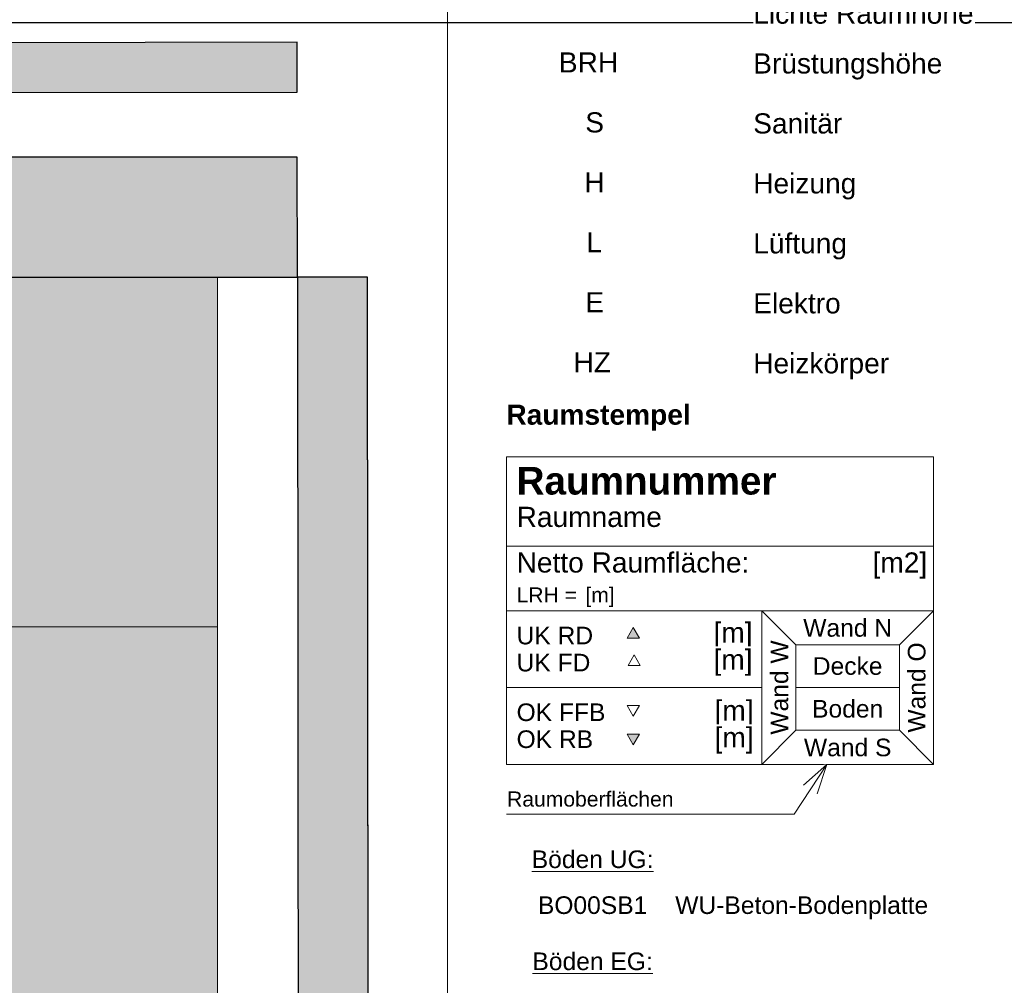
# Model space of a CAD drawing. Header units: metres. Extents: x -5203299 to 2078834, y 245743 to 5816291.
# Tile 224 of 256: x 366739 to 366788, y 5814171 to 5814219. Entities that reach past the tile are written whole.
import ezdxf

# ---------------------------------------------------------------- set-up
doc = ezdxf.new("R2010")
doc.units = ezdxf.units.M
doc.header["$LTSCALE"] = 0.5
for name, color, linetype, lineweight in [('02.02_Nutzung. Gebäude-Gewerbe Neubau', 7, 'Continuous', 9), ('70 -74 Zeichnungsblatt- 4 Plankopf Linie', 7, 'Continuous', 13), ('70 -76 Layout -2 Plankopf -Text', 7, 'Continuous', 13), ('99.04_Erschließung_VP-S-Borde-Kantenstein', 7, 'Continuous', 25), ('Keine', 7, 'Continuous', 9)]:
    doc.layers.add(name, color=color, linetype=linetype, lineweight=lineweight)
for name, color, linetype, lineweight, true_color in [('99.04_Erschließung_VP-S-Borde-Hochbord-Fugenlücke', 3, 'Continuous', 25, 0x00ff00), ('99.04_Erschließung_VP-S-Farben-Gehweg-Betonsteinpflaster', 7, 'Continuous', 25, 0xffd6a8), ('99.04_Erschließung_VP-S-Farben-Mulde', 7, 'Continuous', 25, 0xa8ffff), ('99.04_Gleisplanung VP 02_23-EB-1236L-A-FAHRKANTE', 150, 'Continuous', 35, 0x007fff)]:
    doc.layers.add(name, color=color, linetype=linetype, lineweight=lineweight, true_color=true_color)
doc.styles.add('Arial', font='arial.ttf')
doc.styles.add('Arial (bold)', font='arialbd.ttf')

# ---------------------------------------------------------------- blocks, each defined once
blk = doc.blocks.new('Gruppe-412')
at = {"layer": '02.02_Nutzung. Gebäude-Gewerbe Neubau', "linetype": 'Continuous', "lineweight": 0}
for points in [[(129.1257219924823, 0.5249407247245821), (156.1257314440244, 0.5249363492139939), (156.1257286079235, -16.97507037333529), (129.125719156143, -16.9750659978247)], [(138.6257286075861, -16.97506753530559), (156.1257286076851, -16.97507037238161), (156.1257235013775, -48.47507037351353), (138.6257235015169, -48.47506753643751)]]:
    blk.add_hatch(color=9, dxfattribs=at).paths.add_polyline_path(points)
at = {"layer": '02.02_Nutzung. Gebäude-Gewerbe Neubau', "linetype": 'Continuous', "lineweight": 9, "flags": 128}
blk.add_lwpolyline([(129.1257219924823, 0.5249407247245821), (156.1257314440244, 0.5249363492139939), (156.1257286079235, -16.97507037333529), (129.125719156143, -16.9750659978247)], close=True, dxfattribs=at)
at = {"layer": '02.02_Nutzung. Gebäude-Gewerbe Neubau', "flags": 128}
blk.add_lwpolyline([(138.6257286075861, -16.97506753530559), (156.1257286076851, -16.97507037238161), (156.1257235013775, -48.47507037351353), (138.6257235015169, -48.47506753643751)], close=True, dxfattribs=at)
blk = doc.blocks.new('_23-07-06_Massenplan_TB_Weiterführende Schule (3D)')
at = {"layer": '99.04_Erschließung_VP-S-Farben-Gehweg-Betonsteinpflaster', "linetype": 'Continuous', "lineweight": 0, "true_color": 0xffd6a8}
h = blk.add_hatch(color=41, dxfattribs=at)
edge = h.paths.add_edge_path()
edge.add_line((26.38586761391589, 0.5249573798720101), (160.1257313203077, 0.5249357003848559))
edge.add_line((160.1257313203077, 0.5249357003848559), (160.1120772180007, 6.524935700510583))
edge.add_line((160.1120772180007, 6.524935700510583), (144.9709941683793, 6.524938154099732))
edge.add_line((144.9709941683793, 6.524938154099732), (144.970993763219, 4.024938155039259))
edge.add_line((144.970993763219, 4.024938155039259), (100.2532406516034, 4.024945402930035))
edge.add_line((100.2532406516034, 4.024945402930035), (100.253240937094, 5.993283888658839))
edge.add_line((100.253240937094, 5.993283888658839), (100.2532408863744, 5.993283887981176))
edge.add_arc((97.58132092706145, 205.9750613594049), 199.9996261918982, 270.0102421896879, 270.76547288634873, ccw=False)
edge.add_line((97.61707284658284, 5.975438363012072), (97.61707279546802, 5.975438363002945))
edge.add_line((97.61707279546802, 5.975438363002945), (77.95323148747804, 5.975441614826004))
edge.add_line((77.95323148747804, 5.975441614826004), (77.95323120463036, 4.024945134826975))
edge.add_line((77.95323120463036, 4.024945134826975), (46.65322175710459, 4.024954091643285))
edge.add_line((46.65322175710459, 4.024954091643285), (46.65322203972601, 5.97544678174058))
edge.add_line((46.65322203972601, 5.97544678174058), (46.65322282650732, 5.975446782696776))
edge.add_line((46.65322282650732, 5.975446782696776), (46.65322254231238, 5.975446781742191))
edge.add_arc((43.60017387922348, 7961.316512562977), 7955.341651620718, 269.99131045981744, 270.02198859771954, ccw=False)
edge.add_line((42.39365812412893, 5.974952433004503), (42.39365611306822, 5.974952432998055))
edge.add_line((42.39365611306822, 5.974952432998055), (42.39365825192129, 5.974952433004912))
edge.add_line((42.39365825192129, 5.974952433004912), (42.39365824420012, 5.97495243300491))
edge.add_arc((42.39364793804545, -50.02504756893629), 56.00000000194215, 89.99998945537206, 103.2380361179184)
edge.add_line((29.56980835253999, 4.486869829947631), (29.56980834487, 4.48686982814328))
edge.add_line((29.56980834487, 4.48686982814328), (26.38586761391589, 0.52495737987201))
h = blk.add_hatch(color=41, dxfattribs=at)
edge = h.paths.add_edge_path()
edge.add_line((26.38586761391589, 0.5249573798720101), (160.1257313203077, 0.5249357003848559))
edge.add_line((160.1257313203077, 0.5249357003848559), (160.1120772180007, 6.524935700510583))
edge.add_line((160.1120772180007, 6.524935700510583), (144.9709941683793, 6.524938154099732))
edge.add_line((144.9709941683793, 6.524938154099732), (144.970993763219, 4.024938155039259))
edge.add_line((144.970993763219, 4.024938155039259), (100.2532406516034, 4.024945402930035))
edge.add_line((100.2532406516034, 4.024945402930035), (100.253240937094, 5.993283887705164))
edge.add_line((100.253240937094, 5.993283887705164), (100.2532408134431, 5.993283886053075))
edge.add_arc((97.58132099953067, 205.975061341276), 199.9996261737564, 270.01024218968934, 270.76547284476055, ccw=False)
edge.add_line((97.61707291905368, 5.975438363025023), (97.61707279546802, 5.975438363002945))
edge.add_line((97.61707279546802, 5.975438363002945), (77.95323148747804, 5.975441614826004))
edge.add_line((77.95323148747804, 5.975441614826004), (77.95323120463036, 4.024945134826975))
edge.add_line((77.95323120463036, 4.024945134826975), (46.65322175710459, 4.024954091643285))
edge.add_line((46.65322175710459, 4.024954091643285), (46.65322203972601, 5.97544678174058))
edge.add_line((46.65322203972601, 5.97544678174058), (46.65322282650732, 5.975446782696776))
edge.add_line((46.65322282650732, 5.975446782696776), (46.65322087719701, 5.975446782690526))
edge.add_arc((43.60017119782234, 7961.309919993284), 7955.335059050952, 269.991310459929, 270.0219886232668, ccw=False)
edge.add_line((42.3936564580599, 5.974952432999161), (42.39365611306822, 5.974952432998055))
edge.add_line((42.39365611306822, 5.974952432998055), (42.39365825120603, 5.97495243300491))
edge.add_arc((42.39364793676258, -50.02504755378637), 55.99999998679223, 89.99998944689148, 103.2380361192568)
edge.add_line((29.56980835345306, 4.486869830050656), (26.38586761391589, 0.52495737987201))
blk.add_hatch(color=41, dxfattribs=at).paths.add_polyline_path([(160.2141851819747, -104.8388097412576), (163.7141840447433, -104.8359860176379), (163.6876755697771, -73.25983393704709), (167.6876741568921, -73.2564758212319), (167.6834794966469, -68.25647758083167), (163.6834780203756, -68.25983569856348), (163.6606623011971, -41.08227768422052), (167.6606607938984, -41.07891956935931), (167.6564632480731, -36.07892132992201), (163.6564646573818, -36.08227944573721), (163.6257325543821, 0.5249351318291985), (160.1257313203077, 0.5249357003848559)])
at = {"layer": '99.04_Erschließung_VP-S-Farben-Mulde', "linetype": 'Continuous', "lineweight": 0, "true_color": 0xa8ffff}
h = blk.add_hatch(color=131, dxfattribs=at)
edge = h.paths.add_edge_path()
edge.add_line((109.115176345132, 11.46464625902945), (109.1151763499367, 11.46464625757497))
edge.add_arc((120.7046674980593, 49.74888234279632), 39.99998797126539, 253.1577668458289, 269.9421780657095)
edge.add_line((120.6643001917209, 9.748914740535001), (120.6643001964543, 9.748914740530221))
edge.add_line((120.6643001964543, 9.748914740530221), (160.1120777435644, 9.77493581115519))
edge.add_line((160.1120777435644, 9.77493581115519), (160.1120781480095, 12.27493581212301))
edge.add_line((160.1120781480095, 12.27493581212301), (106.8085957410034, 12.16289948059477))
edge.add_line((106.8085957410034, 12.16289948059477), (109.115176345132, 11.46464625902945))
h = blk.add_hatch(color=131, dxfattribs=at)
edge = h.paths.add_edge_path()
edge.add_line((120.6643003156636, 9.748914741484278), (160.1120777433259, 9.774935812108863))
edge.add_line((160.1120777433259, 9.774935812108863), (160.1120781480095, 12.27493581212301))
edge.add_line((160.1120781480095, 12.27493581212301), (106.8085957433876, 12.16289948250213))
edge.add_line((106.8085957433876, 12.16289948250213), (109.1151763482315, 11.46464625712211))
edge.add_line((109.1151763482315, 11.46464625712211), (109.1151763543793, 11.46464625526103))
edge.add_arc((120.7046685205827, 49.74888927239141), 39.99999490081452, 253.1577683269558, 269.9421767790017)
edge.add_line((120.6643003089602, 9.748914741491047), (120.6643003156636, 9.748914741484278))
at = {"layer": '99.04_Erschließung_VP-S-Borde-Hochbord-Fugenlücke'}
blk.add_line((120.6643003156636, 9.748914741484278), (160.1120777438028, 9.77493581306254), dxfattribs=at)
at = {"layer": '99.04_Erschließung_VP-S-Borde-Kantenstein', "linetype": 'Continuous', "lineweight": 9}
for p, q in [((160.1257313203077, 0.5249357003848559), (26.38586761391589, 0.5249573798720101)), ((160.1257313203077, 0.5249357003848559), (160.2141851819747, -104.8388097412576)), ((163.6257325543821, 0.5249351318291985), (163.6564646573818, -36.08227944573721))]:
    blk.add_line(p, q, dxfattribs=at)
at = {"layer": '99.04_Erschließung_VP-S-Farben-Gehweg-Betonsteinpflaster', "flags": 128}
for points in [[(26.38586761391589, 0.5249573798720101), (160.1257313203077, 0.5249357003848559), (160.1120772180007, 6.524935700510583), (144.9709941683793, 6.524938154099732), (144.970993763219, 4.024938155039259), (100.2532406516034, 4.024945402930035), (100.253240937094, 5.993283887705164), (100.2532408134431, 5.993283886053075, -0.003295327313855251), (97.61707291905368, 5.975438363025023), (97.61707279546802, 5.975438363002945), (77.95323148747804, 5.975441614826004), (77.95323120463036, 4.024945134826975), (46.65322175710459, 4.024954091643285), (46.65322203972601, 5.97544678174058), (46.65322282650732, 5.975446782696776), (46.65322087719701, 5.975446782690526, -0.0001338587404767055), (42.3936564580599, 5.974952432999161), (42.39365611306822, 5.974952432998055), (42.39365825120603, 5.97495243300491, 0.05782620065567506), (29.56980835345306, 4.486869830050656)], [(26.38586761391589, 0.5249573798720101), (160.1257313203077, 0.5249357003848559), (160.1120772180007, 6.524935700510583), (144.9709941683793, 6.524938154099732), (144.970993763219, 4.024938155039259), (100.2532406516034, 4.024945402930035), (100.253240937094, 5.993283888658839), (100.2532408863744, 5.993283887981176, -0.003295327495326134), (97.61707284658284, 5.975438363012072), (97.61707279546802, 5.975438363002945), (77.95323148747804, 5.975441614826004), (77.95323120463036, 4.024945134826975), (46.65322175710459, 4.024954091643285), (46.65322203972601, 5.97544678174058), (46.65322282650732, 5.975446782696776), (46.65322254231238, 5.975446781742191, -0.0001338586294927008), (42.39365812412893, 5.974952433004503), (42.39365611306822, 5.974952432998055), (42.39365825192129, 5.974952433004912), (42.39365824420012, 5.97495243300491, 0.05782620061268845), (29.56980835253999, 4.486869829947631), (29.56980834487, 4.48686982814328)]]:
    blk.add_lwpolyline(points, format="xyb", close=True, dxfattribs=at)
blk.add_lwpolyline([(160.2141851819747, -104.8388097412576), (163.7141840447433, -104.8359860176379), (163.6876755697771, -73.25983393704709), (167.6876741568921, -73.2564758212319), (167.6834794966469, -68.25647758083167), (163.6834780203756, -68.25983569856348), (163.6606623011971, -41.08227768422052), (167.6606607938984, -41.07891956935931), (167.6564632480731, -36.07892132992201), (163.6564646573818, -36.08227944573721), (163.6257325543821, 0.5249351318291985), (160.1257313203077, 0.5249357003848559)], close=True, dxfattribs=at)
at = {"layer": '99.04_Erschließung_VP-S-Farben-Mulde', "flags": 128}
for points in [[(109.115176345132, 11.46464625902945), (109.1151763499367, 11.46464625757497, 0.07336702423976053), (120.6643001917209, 9.748914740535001), (120.6643001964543, 9.748914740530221), (160.1120777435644, 9.77493581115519), (160.1120781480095, 12.27493581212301), (106.8085957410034, 12.16289948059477)], [(120.6643003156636, 9.748914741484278), (160.1120777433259, 9.774935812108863), (160.1120781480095, 12.27493581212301), (106.8085957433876, 12.16289948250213), (109.1151763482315, 11.46464625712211), (109.1151763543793, 11.46464625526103, 0.07336701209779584), (120.6643003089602, 9.748914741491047)]]:
    blk.add_lwpolyline(points, format="xyb", close=True, dxfattribs=at)
at = {"layer": '99.04_Gleisplanung VP 02_23-EB-1236L-A-FAHRKANTE', "flags": 128}
blk.add_lwpolyline([(562.0546754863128, 13.22887045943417), (-195.6768878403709, 13.27780679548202), (-195.6768879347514, 13.27780679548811, -0.005965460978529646), (-243.4035246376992, 13.85033473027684), (-243.4035247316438, 13.85033473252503), (-243.4035247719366, 13.85033473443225), (-544.4557500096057, 21.05471206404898, -0.0001531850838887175)], format="xyb", dxfattribs=at)
at = {"layer": 'Keine', "color": 7}
blk.add_blockref('Gruppe-412', (0, 0), dxfattribs=at)
blk = doc.blocks.new('Gruppe-12247')
at = {"layer": 'Keine', "color": 7, "linetype": 'Continuous', "lineweight": 9}
for p, q in [((-0.0858861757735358, -0.05758391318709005), (-0.0858861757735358, -0.0729601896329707)), ((-0.0431522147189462, -0.05758391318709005), (-0.0858861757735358, -0.05758391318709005)), ((-0.0431522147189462, -0.0729601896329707), (-0.0431522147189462, -0.05758391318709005)), ((-0.0431522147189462, -0.06651942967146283), (-0.0858861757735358, -0.06651942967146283)), ((-0.06032305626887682, -0.0729601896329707), (-0.0858861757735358, -0.0729601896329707)), ((-0.06032305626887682, -0.08064832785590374), (-0.0858861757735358, -0.08064832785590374)), ((-0.06032305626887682, -0.08833646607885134), (-0.0858861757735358, -0.08833646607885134))]:
    blk.add_line(p, q, dxfattribs=at)
at = {"layer": 'Keine', "color": 7, "linetype": 'Continuous', "lineweight": 9, "transparency": 33554687}
for p, q in [((-0.0858861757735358, -0.0729601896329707), (-0.0858861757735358, -0.08833646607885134)), ((-0.05693077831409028, -0.0763685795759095), (-0.06032305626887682, -0.0729601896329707)), ((-0.0431522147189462, -0.0729601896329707), (-0.06032305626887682, -0.0729601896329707)), ((-0.06032305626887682, -0.0729601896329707), (-0.06032305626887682, -0.08833646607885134)), ((-0.04654449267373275, -0.0763685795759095), (-0.0431522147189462, -0.0729601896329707)), ((-0.0431522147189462, -0.08833646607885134), (-0.0431522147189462, -0.0729601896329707)), ((-0.05693077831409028, -0.08492807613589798), (-0.05693077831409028, -0.0763685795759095)), ((-0.05693077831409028, -0.0763685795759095), (-0.04654449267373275, -0.0763685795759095)), ((-0.04654449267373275, -0.08492807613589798), (-0.04654449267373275, -0.0763685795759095)), ((-0.04654449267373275, -0.08064832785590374), (-0.05693077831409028, -0.08064832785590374)), ((-0.05693077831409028, -0.08492807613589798), (-0.06032305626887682, -0.08833646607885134)), ((-0.05693077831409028, -0.08492807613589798), (-0.04654449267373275, -0.08492807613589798)), ((-0.04654449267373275, -0.08492807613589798), (-0.0431522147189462, -0.08833646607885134)), ((-0.0431522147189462, -0.08833646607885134), (-0.06032305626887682, -0.08833646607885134))]:
    blk.add_line(p, q, dxfattribs=at)
blk = doc.blocks.new('KRA - LP5 - Plankopf A0 - Zeichenerklärung')
at = {"layer": 'Keine', "color": 7, "transparency": 33554687, "char_height": 0.00176205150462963, "rotation": 3.745208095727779e-09, "style": 'Arial'}
for s, insert, attachment_point, line_spacing_factor in [('{\\LBöden UG:}', (-0.07725886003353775, -0.09784306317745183), 5, 0.9708908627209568), ('WU-Beton-Bodenplatte', (-0.06899021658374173, -0.1015425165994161), 1, 1.456336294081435), ('BO00SB1', (-0.07725886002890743, -0.1015425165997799), 2, 1.456336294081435), ('{\\LBöden EG:}', (-0.07725886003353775, -0.108052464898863), 5, 0.9708908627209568)]:
    blk.add_mtext(s, dxfattribs=dict(at, insert=insert, attachment_point=attachment_point, line_spacing_factor=line_spacing_factor))
at = {"color": 255}
for points in [[(-0.061188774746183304, -0.014940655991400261), (-0.039010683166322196, -0.014940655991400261), (-0.039010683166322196, -0.011695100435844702), (-0.061188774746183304, -0.011695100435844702)], [(-0.08063829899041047, -0.019817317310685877), (-0.07462321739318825, -0.019817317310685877), (-0.07462321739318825, -0.016571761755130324), (-0.08063829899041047, -0.016571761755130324)], [(-0.06118877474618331, -0.019923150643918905), (-0.04214709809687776, -0.019923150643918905), (-0.04214709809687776, -0.01667759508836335), (-0.06118877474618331, -0.01667759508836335)], [(-0.07799332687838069, -0.02581731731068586), (-0.07605448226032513, -0.02581731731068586), (-0.07605448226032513, -0.0225717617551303), (-0.07799332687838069, -0.0225717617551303)], [(-0.0611887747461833, -0.02592315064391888), (-0.052190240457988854, -0.02592315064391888), (-0.052190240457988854, -0.022677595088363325), (-0.0611887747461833, -0.022677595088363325)], [(-0.07809065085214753, -0.031817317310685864), (-0.07599608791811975, -0.031817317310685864), (-0.07599608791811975, -0.028571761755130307), (-0.07809065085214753, -0.028571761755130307)], [(-0.0611887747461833, -0.031923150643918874), (-0.0507777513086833, -0.031923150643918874), (-0.0507777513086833, -0.028677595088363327), (-0.0611887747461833, -0.028677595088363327)], [(-0.0778942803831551, -0.03781731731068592), (-0.07626825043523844, -0.03781731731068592), (-0.07626825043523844, -0.03457176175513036), (-0.0778942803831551, -0.03457176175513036)], [(-0.06118877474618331, -0.03792315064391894), (-0.05171619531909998, -0.03792315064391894), (-0.05171619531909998, -0.034677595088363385), (-0.06118877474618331, -0.034677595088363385)], [(-0.0779933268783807, -0.043817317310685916), (-0.07605448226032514, -0.043817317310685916), (-0.07605448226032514, -0.04057176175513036), (-0.0779933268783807, -0.04057176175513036)], [(-0.0611887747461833, -0.04392315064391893), (-0.05234871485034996, -0.04392315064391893), (-0.05234871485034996, -0.040677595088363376), (-0.0611887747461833, -0.040677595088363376)], [(-0.07916810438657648, -0.049817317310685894), (-0.07534961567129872, -0.049817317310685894), (-0.07534961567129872, -0.046571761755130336), (-0.07916810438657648, -0.046571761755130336)], [(-0.06118877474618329, -0.049923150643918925), (-0.04748699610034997, -0.049923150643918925), (-0.04748699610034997, -0.04667759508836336), (-0.06118877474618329, -0.04667759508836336)], [(-0.08588617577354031, -0.05506158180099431), (-0.06732267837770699, -0.05506158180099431), (-0.06732267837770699, -0.051731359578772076), (-0.08588617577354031, -0.051731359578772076)]]:
    blk.add_wipeout(points, dxfattribs=at).dxf.layer = '70 -76 Layout -2 Plankopf -Text'
at = {"color": 255, "linetype": 'Continuous', "lineweight": 9, "transparency": 33554687}
blk.add_wipeout([(-0.08588617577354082, -0.08833646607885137), (-0.08588617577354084, -0.0575839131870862), (-0.04315221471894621, -0.057583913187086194), (-0.0431522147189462, -0.08833646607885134)], dxfattribs=at).dxf.layer = 'Keine'
at = {"layer": 'Keine', "linetype": 'Continuous', "lineweight": 0, "transparency": 33554687}
for points in [[(-0.07257001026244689, -0.07571154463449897), (-0.07318544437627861, -0.07464558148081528), (-0.07380087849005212, -0.07571154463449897)], [(-0.0725700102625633, -0.08532514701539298), (-0.07318544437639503, -0.08639111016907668), (-0.07380087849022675, -0.08532514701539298)]]:
    blk.add_hatch(color=7, dxfattribs=at).paths.add_polyline_path(points)
at = {"layer": 'Keine', "color": 7, "linetype": 'Continuous', "lineweight": 9, "transparency": 33554687, "flags": 128}
blk.add_lwpolyline([(-0.08588617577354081, -0.08833646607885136), (-0.08588617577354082, -0.05758391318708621), (-0.0431522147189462, -0.05758391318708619), (-0.0431522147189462, -0.08833646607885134)], close=True, dxfattribs=at)
at = {"layer": 'Keine', "linetype": 'Continuous', "lineweight": 9, "transparency": 33554687, "flags": 128}
for points in [[(-0.07257001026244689, -0.07571154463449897), (-0.07318544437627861, -0.07464558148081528), (-0.07380087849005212, -0.07571154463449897)], [(-0.0725700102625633, -0.08532514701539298), (-0.07318544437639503, -0.08639111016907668), (-0.07380087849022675, -0.08532514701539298)]]:
    blk.add_lwpolyline(points, close=True, dxfattribs=at)
at = {"layer": '70 -76 Layout -2 Plankopf -Text', "char_height": 0.002013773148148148, "attachment_point": 1}
for s, insert, line_spacing_factor, style in [('Lichte Raumhöhe', (-0.0611887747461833, -0.01222132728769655), 0.9708908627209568, 'Arial'), ('BRH', (-0.08063829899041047, -0.01709798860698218), 0.9708908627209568, 'Arial'), ('Brüstungshöhe', (-0.0611887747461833, -0.01720382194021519), 0.9708908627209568, 'Arial'), ('S', (-0.07799332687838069, -0.02309798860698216), 0.9708908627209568, 'Arial'), ('Sanitär', (-0.0611887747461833, -0.02320382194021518), 0.9708908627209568, 'Arial'), ('H', (-0.07809065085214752, -0.02909798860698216), 0.9708908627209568, 'Arial'), ('Heizung', (-0.0611887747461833, -0.02920382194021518), 0.9708908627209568, 'Arial'), ('L', (-0.07789428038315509, -0.0350979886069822), 0.9708908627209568, 'Arial'), ('Lüftung', (-0.0611887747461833, -0.03520382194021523), 0.9708908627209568, 'Arial'), ('E', (-0.07799332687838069, -0.0410979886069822), 0.9708908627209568, 'Arial'), ('Elektro', (-0.0611887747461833, -0.04120382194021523), 0.9708908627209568, 'Arial'), ('HZ', (-0.07916810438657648, -0.04709798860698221), 0.9708908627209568, 'Arial'), ('Heizkörper', (-0.0611887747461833, -0.04720382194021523), 0.9708908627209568, 'Arial'), ('Raumstempel', (-0.08588617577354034, -0.0523422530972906), 0.9962184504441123, 'Arial (bold)')]:
    blk.add_mtext(s, dxfattribs=dict(at, insert=insert, line_spacing_factor=line_spacing_factor, style=style))
at = {"layer": 'Keine', "color": 7, "transparency": 33554687, "rotation": 3.745208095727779e-09}
for s, insert, char_height, width, attachment_point, line_spacing_factor, style in [('Raumnummer', (-0.08486649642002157, -0.05997994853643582), 0.002768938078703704, 0.0411856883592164, 4, 0.9962184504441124, 'Arial (bold)'), ('Raumname', (-0.08486649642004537, -0.06257023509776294), 0.002013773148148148, 0.04171428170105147, 1, 0.9708908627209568, 'Arial'), ('LRH =', (-0.08486649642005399, -0.07063202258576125), 0.001510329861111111, 0.03555185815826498, 1, 0.9708908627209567, 'Arial'), ('[m]', (-0.07798324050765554, -0.07063202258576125), 0.001510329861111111, 0.03555185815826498, 1, 0.9708908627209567, 'Arial')]:
    blk.add_mtext(s, dxfattribs=dict(at, insert=insert, char_height=char_height, width=width, attachment_point=attachment_point, line_spacing_factor=line_spacing_factor, style=style))
at = {"layer": 'Keine', "color": 7, "transparency": 33554687, "line_spacing_factor": 0.9708908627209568, "style": 'Arial'}
for s, insert, char_height, attachment_point, rotation in [('Netto Raumfläche:', (-0.084866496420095, -0.06713353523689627), 0.002013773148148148, 1, 3.745208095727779e-09), ('[m2]', (-0.043777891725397, -0.06713353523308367), 0.002013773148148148, 3, 3.745208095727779e-09), ('Wand N', (-0.05173763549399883, -0.07469493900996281), 0.00176205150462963, 5, 3.745208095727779e-09), ('Wand W', (-0.05855852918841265, -0.08064832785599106), 0.00176205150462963, 5, 90.00000000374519), ('Wand O', (-0.04482281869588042, -0.08064832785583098), 0.00176205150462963, 5, 90.00000000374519), ('Decke', (-0.05173763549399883, -0.07850845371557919), 0.00176205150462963, 5, 3.745208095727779e-09), ('Boden', (-0.0517376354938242, -0.08278820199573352), 0.00176205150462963, 5, 3.745208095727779e-09), ('Wand S', (-0.05173763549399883, -0.08665813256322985), 0.00176205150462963, 5, 3.745208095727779e-09)]:
    blk.add_mtext(s, dxfattribs=dict(at, insert=insert, char_height=char_height, attachment_point=attachment_point, rotation=rotation))
at = {"color": 255, "linetype": 'Continuous', "lineweight": 9, "transparency": 33554687}
for points in [[(-0.0652309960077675, -0.07707435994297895), (-0.061255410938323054, -0.07707435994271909), (-0.061255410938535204, -0.07382880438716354), (-0.06523099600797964, -0.07382880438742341)], [(-0.08486649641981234, -0.07688010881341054), (-0.07713385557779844, -0.07688010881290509), (-0.07713385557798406, -0.07404024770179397), (-0.08486649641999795, -0.07404024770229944)], [(-0.07248564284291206, -0.0784425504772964), (-0.07310107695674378, -0.0773765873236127), (-0.0737165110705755, -0.0784425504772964)], [(-0.08486649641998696, -0.0845538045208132), (-0.07589913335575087, -0.08455380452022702), (-0.0758991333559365, -0.08171394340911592), (-0.08486649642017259, -0.08171394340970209)], [(-0.06512547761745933, -0.08487063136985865), (-0.0611498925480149, -0.0848706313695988), (-0.06114989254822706, -0.08162507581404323), (-0.06512547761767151, -0.0816250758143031)], [(-0.07257001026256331, -0.08245169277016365), (-0.07318544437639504, -0.08351765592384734), (-0.07380087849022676, -0.08245169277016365)]]:
    blk.add_wipeout(points, dxfattribs=at).dxf.layer = 'Keine'
at = {"layer": 'Keine', "color": 7, "linetype": 'Continuous', "lineweight": 9, "transparency": 33554687, "flags": 128}
for points in [[(-0.07248564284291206, -0.07844255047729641), (-0.07310107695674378, -0.07737658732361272), (-0.0737165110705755, -0.07844255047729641)], [(-0.0725700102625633, -0.08245169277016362), (-0.07318544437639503, -0.08351765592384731), (-0.07380087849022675, -0.08245169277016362)]]:
    blk.add_lwpolyline(points, close=True, dxfattribs=at)
at = {"layer": 'Keine', "color": 7, "transparency": 33554687, "rotation": 3.745208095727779e-09, "line_spacing_factor": 0.9708908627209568, "style": 'Arial'}
for s, insert, char_height, attachment_point in [('UK RD', (-0.08486649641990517, -0.07546017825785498), 0.00176205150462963, 4), ('[m]', (-0.06125541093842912, -0.07545158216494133), 0.002013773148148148, 6), ('OK FFB', (-0.08486649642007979, -0.08313387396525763), 0.00176205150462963, 4), ('[m]', (-0.06114989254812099, -0.08324785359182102), 0.002013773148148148, 6)]:
    blk.add_mtext(s, dxfattribs=dict(at, insert=insert, char_height=char_height, attachment_point=attachment_point))
at = {"color": 255, "linetype": 'Continuous', "lineweight": 9, "transparency": 33554687}
for points in [[(-0.08486649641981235, -0.07958796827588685), (-0.07740877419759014, -0.07958796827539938), (-0.07740877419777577, -0.07674810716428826), (-0.08486649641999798, -0.07674810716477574)], [(-0.08486649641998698, -0.08725115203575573), (-0.07713264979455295, -0.0872511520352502), (-0.07713264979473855, -0.08441129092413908), (-0.08486649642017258, -0.08441129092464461)]]:
    blk.add_wipeout(points, dxfattribs=at).dxf.layer = 'Keine'
at = {"layer": 'Keine', "color": 7, "transparency": 33554687, "char_height": 0.00176205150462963, "attachment_point": 4, "rotation": 3.745208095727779e-09, "line_spacing_factor": 0.9708908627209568, "style": 'Arial'}
for s, insert in [('UK FD', (-0.08486649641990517, -0.07816803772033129)), ('OK RB', (-0.08486649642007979, -0.08583122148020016))]:
    blk.add_mtext(s, dxfattribs=dict(at, insert=insert))
at = {"color": 255, "linetype": 'Continuous', "lineweight": 9, "transparency": 33554687}
for points in [[(-0.0652309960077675, -0.07978221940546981), (-0.061255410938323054, -0.07978221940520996), (-0.061255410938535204, -0.0765366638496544), (-0.06523099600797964, -0.07653666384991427)], [(-0.06512415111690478, -0.08756797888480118), (-0.06114856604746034, -0.08756797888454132), (-0.0611485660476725, -0.08432242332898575), (-0.06512415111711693, -0.08432242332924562)]]:
    blk.add_wipeout(points, dxfattribs=at).dxf.layer = 'Keine'
at = {"layer": 'Keine', "color": 7}
blk.add_blockref('Gruppe-12247', (0, 0), dxfattribs=at)
at = {"layer": 'Keine', "color": 7, "transparency": 33554687, "char_height": 0.002013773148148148, "attachment_point": 6, "rotation": 3.745208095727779e-09, "line_spacing_factor": 0.9708908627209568, "style": 'Arial'}
for insert in [(-0.06125541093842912, -0.07815944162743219), (-0.06114856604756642, -0.08594520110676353)]:
    blk.add_mtext('[m]', dxfattribs=dict(at, insert=insert))
at = {"color": 255}
blk.add_wipeout([(-0.0858861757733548, -0.09331662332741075), (-0.05710725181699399, -0.09331662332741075), (-0.053835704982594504, -0.08833646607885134)], dxfattribs=at).dxf.layer = 'Keine'
at = {"layer": 'Keine', "color": 7, "flags": 128}
blk.add_lwpolyline([(-0.0858861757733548, -0.09331662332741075), (-0.05710725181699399, -0.09331662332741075), (-0.0538357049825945, -0.08833646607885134)], dxfattribs=at)
at = {"layer": 'Keine', "color": 7, "lineweight": 5, "flags": 128}
blk.add_lwpolyline([(-0.05614364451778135, -0.09041454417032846), (-0.0538357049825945, -0.08833646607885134), (-0.05479540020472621, -0.09129010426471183)], dxfattribs=at)
at = {"layer": 'Keine', "color": 7, "transparency": 33554687, "insert": (-0.08581545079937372, -0.09105070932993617), "char_height": 0.001510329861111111, "width": 0.03555185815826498, "attachment_point": 1, "rotation": 3.745208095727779e-09, "line_spacing_factor": 0.9708908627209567, "style": 'Arial'}
blk.add_mtext('Raumoberflächen', dxfattribs=at)
blk = doc.blocks.new('Gruppe-12250')
at = {"layer": '70 -74 Zeichnungsblatt- 4 Plankopf Linie'}
blk.add_line((0.4094457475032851, 0.4155), (0.4094457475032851, -0.1136127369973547), dxfattribs=at)
at = {"layer": 'Keine', "color": 7, "transparency": 33554687}
blk.add_blockref('KRA - LP5 - Plankopf A0 - Zeichenerklärung', (0.5012322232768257, 0.2065357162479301), dxfattribs=at)
blk = doc.blocks.new('Plankopf')
at = {"layer": '70 -74 Zeichnungsblatt- 4 Plankopf Linie', "color": 7, "transparency": 33554687}
blk.add_blockref('Gruppe-12250', (0, 0), dxfattribs=at)
at = {"layer": '70 -74 Zeichnungsblatt- 4 Plankopf Linie', "color": 0, "flags": 1}
for tag in ['AR_Genehmigt_-_Datum', 'Auto_Generate_Page_Number', 'Auto_Total_Num_Sheets', 'Architekt', 'Architekt_Zusatz_-1-', 'Teil', 'Total_Num_Sheets', 'Tragwerksplanung', 'Tragwerksplanung_Zusatz_-1-', 'TGA', 'TGA_Zusatz_-1-', 'Scale', 'Sheet_Number', 'Sheet_Title', 'Status', 'Zone', 'Zone', 'Zone', 'Zone', 'Zone', 'Zone', 'Geschäftszeichen', 'Current_Plot_Date', 'Gewerk', 'Landschaftsarchitekt', 'Landschaftsarchitekten_Zusatz-1-', 'Papiermaße', 'Number', 'Publish_Date', 'Number', 'Publish_Date', 'Number', 'Publish_Date', 'Number', 'Publish_Date', 'Number', 'Publish_Date', 'Planungsgrundlagen', 'Plot_Date_Format', 'BH_Genehmigt_-_Datum', 'Ebene', 'Page_Number', 'Plannummer_Fachplaner', 'File_Name', 'File_Name_Include_Path', 'Projektname_Zusatz', 'Höhe_üNHN', 'Leistungsphase', 'Number', 'Publish_Date', 'Recipients', 'Recipients', 'Recipients', 'Recipients', 'Recipients', 'Project_Date', 'Project_ID', 'Project_Name', 'Recipients', 'Date', 'Note', 'Date', 'Note', 'Date', 'Note', 'Date', 'Note', 'Date', 'Note', 'Format', 'Date', 'Date', 'Note']:
    blk.add_attdef(tag, (-0.5945, -0.4205), '', height=0.00018, dxfattribs=at)

msp = doc.modelspace()

# ---------------------------------------------------------------- block references
at = {"layer": 'Keine', "color": 1}
msp.add_blockref('_23-07-06_Massenplan_TB_Weiterführende Schule (3D)', (366592.8034926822, 5814205.707927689), dxfattribs=at)

# ---------------------------------------------------------------- next in the draw order: block references
at = {"layer": '70 -74 Zeichnungsblatt- 4 Plankopf Linie', "xscale": 500, "yscale": 500, "zscale": 500}
msp.add_blockref('Plankopf', (366555.7101059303, 5814122.759705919), dxfattribs=at)

doc.saveas('drawing.dxf')
